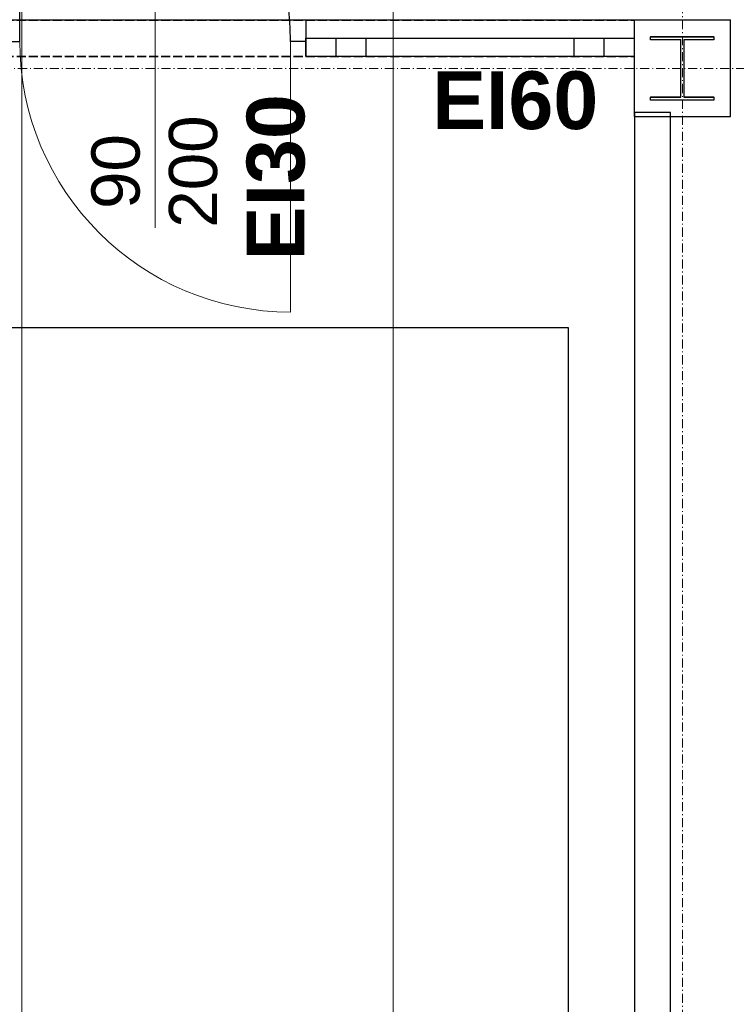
# Model space of a CAD drawing. Header units: millimetres. Extents: x -8642 to 28269, y -6609 to 3701.
# Tile 166 of 256: x 4067 to 4305, y -4974 to -4648. Entities that reach past the tile are written whole.
import ezdxf
from ezdxf.enums import TextEntityAlignment as Align

# ---------------------------------------------------------------- set-up
doc = ezdxf.new("R2010")
doc.units = ezdxf.units.MM
doc.header["$LTSCALE"] = 1000
doc.header["$MEASUREMENT"] = 0
for name, pattern in [('rzut 1 pietra$0$ArchiTECH.PC 1. Line Type', [0.004, 0.003, -0.001]), ('rzut 1 pietra$0$ArchiTECH.PC 5. Line Type', [0.0053, 0.003, -0.001, 0.0003, -0.001]), ('rzut 1 pietra$0$ArchiTECH.PC Solid Line Type', [0]), ('SUFIT_1 PIETRO$0$ArchiTECH.PC 1. Line Type', [0.004, 0.003, -0.001]), ('SUFIT_1 PIETRO$0$ArchiTECH.PC Solid Line Type', [0])]:
    doc.linetypes.add(name, pattern=pattern)
doc.layers.add('_Etapy_opis', color=7, linetype='Continuous', lineweight=18)
doc.layers.add('IS_ARCH', color=254, linetype='Continuous', lineweight=18)
for name, color, linetype in [('SUFIT_1 PIETRO$0$ELEM KONSTRUKCJI - inwent', 254, 'Continuous'), ('SUFIT_1 PIETRO$0$INWENTARYZACJA', 254, 'Continuous'), ('SUFIT_1 PIETRO$0$Kalka 1', 254, 'Continuous'), ('SUFIT_1 PIETRO$0$TYP SUFITÓW_NOWYCH', 254, 'Continuous')]:
    doc.layers.add(name, color=color, linetype=linetype)
doc.styles.add('rzut 1 pietra$0$ArchiTECHStyle1', font='arial.ttf', dxfattribs={"height": 0.16})
doc.styles.add('rzut 1 pietra$0$ArchiTECHStyle3', font='arialbd.ttf', dxfattribs={"height": 0.192})

msp = doc.modelspace()

# ---------------------------------------------------------------- linework, layer by layer
at = {"layer": '_Etapy_opis', "color": 5}
msp.add_lwpolyline([(3477.82, -3961.16), (3141.93, -3007), (5530.28, -3007), (5741.13, -2653.07), (9611.1, -4017.92), (7982.09, -5987.21), (4191.04, -5987.21), (4191.22, -3961.16)], close=True, dxfattribs=at)
at = {"layer": '_Etapy_opis', "color": 3}
msp.add_lwpolyline([(3387.76, -3694.17), (-3457.77, -3694.17), (-3457.77, -5859.46), (4191.22, -5859.46), (4191.22, -3961.27), (3489.57, -3961.21), (3387.76, -3694.17)], dxfattribs=at)
at = {"layer": 'IS_ARCH', "linetype": 'rzut 1 pietra$0$ArchiTECH.PC 5. Line Type'}
for p, q in [((4287.47, -3084.15), (4287.16, -6164.87)), ((2842.26, -4663.53), (8377.9, -4664.09))]:
    msp.add_line(p, q, dxfattribs=at)
at = {"layer": 'IS_ARCH', "linetype": 'rzut 1 pietra$0$ArchiTECH.PC Solid Line Type'}
for p, q in [((4067.83, -5414.68), (4067.83, -4536.42)), ((4112.13, -4627.6), (4112.13, -4716.57)), ((4162.13, -4647.6), (4162.13, -4654.6)), ((4162.13, -4647.6), (4162.13, -4653.6)), ((4271.19, -4647.6), (4271.19, -4653.6)), ((4303.19, -4647.6), (4271.19, -4647.6)), ((4271.19, -4647.6), (4271.19, -4679.6)), ((4303.19, -4679.6), (4303.19, -4647.6)), ((4303.19, -4647.6), (4303.19, -4647.6)), ((4157.13, -4654.6), (4157.13, -4744.6)), ((4162.13, -4654.6), (4157.13, -4654.6)), ((4162.13, -4653.6), (4162.13, -4659.6)), ((4162.13, -4653.6), (4271.19, -4653.6)), ((4162.13, -4659.6), (4162.13, -4653.6)), ((4162.13, -4654.6), (4162.13, -4659.6)), ((4172.13, -4653.6), (4172.13, -4659.6)), ((4182.13, -4653.6), (4182.13, -4659.6)), ((4251.19, -4653.6), (4251.19, -4659.6)), ((4261.19, -4653.6), (4261.19, -4659.6)), ((4271.19, -4653.6), (4271.19, -4659.6)), ((4271.19, -4653.6), (4271.19, -4659.6)), ((4276.69, -4653.1), (4297.69, -4653.1)), ((4276.69, -4654.1), (4276.69, -4653.1)), ((4276.69, -4653.1), (4276.69, -4653.1)), ((4276.69, -4653.1), (4297.69, -4653.1)), ((4276.69, -4654.1), (4276.69, -4653.1)), ((4286.69, -4654.1), (4276.69, -4654.1)), ((4286.69, -4654.1), (4276.69, -4654.1)), ((4286.69, -4673.1), (4286.69, -4654.1)), ((4286.69, -4673.1), (4286.69, -4654.1)), ((4297.69, -4654.1), (4287.69, -4654.1)), ((4287.69, -4654.1), (4287.69, -4673.1)), ((4297.69, -4654.1), (4287.69, -4654.1)), ((4287.69, -4654.1), (4287.69, -4673.1)), ((4297.69, -4653.1), (4297.69, -4654.1)), ((4297.69, -4653.1), (4297.69, -4654.1)), ((4271.19, -4659.6), (4162.13, -4659.6)), ((4276.69, -4674.1), (4276.69, -4673.1)), ((4276.69, -4673.1), (4286.69, -4673.1)), ((4276.69, -4674.1), (4276.69, -4673.1)), ((4276.69, -4673.1), (4286.69, -4673.1)), ((4297.69, -4674.1), (4276.69, -4674.1)), ((4297.69, -4674.1), (4276.69, -4674.1)), ((4287.69, -4673.1), (4297.69, -4673.1)), ((4287.69, -4673.1), (4297.69, -4673.1)), ((4297.69, -4673.1), (4297.69, -4674.1)), ((4297.69, -4673.1), (4297.69, -4674.1)), ((4283.31, -4678.28), (4271.31, -4678.28)), ((4271.31, -4678.28), (4271.31, -5247.68)), ((4283.31, -5247.68), (4283.31, -4678.28)), ((4271.19, -4679.6), (4303.19, -4679.6))]:
    msp.add_line(p, q, dxfattribs=at)
at = {"layer": 'IS_ARCH', "linetype": 'rzut 1 pietra$0$ArchiTECH.PC 1. Line Type'}
for p, q in [((4271.19, -4647.6), (3943.24, -4647.6)), ((4062.13, -4647.6), (4162.13, -4647.6)), ((4162.13, -4647.6), (4271.19, -4647.6)), ((4062.13, -4659.6), (4162.13, -4659.6)), ((4162.13, -4659.6), (4271.19, -4659.6))]:
    msp.add_line(p, q, dxfattribs=at)
at = {"layer": 'IS_ARCH', "linetype": 'rzut 1 pietra$0$ArchiTECH.PC Solid Line Type'}
msp.add_arc((4157.13, -4654.6), 90, 180, 270, dxfattribs=at)
at = {"layer": 'SUFIT_1 PIETRO$0$ELEM KONSTRUKCJI - inwent', "linetype": 'SUFIT_1 PIETRO$0$ArchiTECH.PC Solid Line Type'}
for p, q in [((4303.19, -4647.69), (4271.19, -4647.69)), ((4271.19, -4647.69), (4271.19, -4679.69)), ((4303.19, -4679.69), (4303.19, -4647.69)), ((4303.19, -4647.69), (4303.19, -4647.69)), ((4276.69, -4653.19), (4297.69, -4653.19)), ((4276.69, -4654.19), (4276.69, -4653.19)), ((4276.69, -4653.19), (4276.69, -4653.19)), ((4276.69, -4653.19), (4297.69, -4653.19)), ((4276.69, -4654.19), (4276.69, -4653.19)), ((4286.69, -4654.19), (4276.69, -4654.19)), ((4286.69, -4654.19), (4276.69, -4654.19)), ((4286.69, -4673.19), (4286.69, -4654.19)), ((4286.69, -4673.19), (4286.69, -4654.19)), ((4297.69, -4654.19), (4287.69, -4654.19)), ((4287.69, -4654.19), (4287.69, -4673.19)), ((4297.69, -4654.19), (4287.69, -4654.19)), ((4287.69, -4654.19), (4287.69, -4673.19)), ((4297.69, -4653.19), (4297.69, -4654.19)), ((4297.69, -4653.19), (4297.69, -4654.19)), ((4276.69, -4674.19), (4276.69, -4673.19)), ((4276.69, -4673.19), (4286.69, -4673.19)), ((4276.69, -4674.19), (4276.69, -4673.19)), ((4276.69, -4673.19), (4286.69, -4673.19)), ((4297.69, -4674.19), (4276.69, -4674.19)), ((4297.69, -4674.19), (4276.69, -4674.19)), ((4287.69, -4673.19), (4297.69, -4673.19)), ((4287.69, -4673.19), (4297.69, -4673.19)), ((4297.69, -4673.19), (4297.69, -4674.19)), ((4297.69, -4673.19), (4297.69, -4674.19)), ((4271.19, -4679.69), (4303.19, -4679.69))]:
    msp.add_line(p, q, dxfattribs=at)
at = {"layer": 'SUFIT_1 PIETRO$0$INWENTARYZACJA', "linetype": 'SUFIT_1 PIETRO$0$ArchiTECH.PC Solid Line Type'}
for p, q in [((4067.13, -4654.69), (4067.13, -4564.69)), ((4162.13, -4647.69), (4162.13, -4654.69)), ((4162.13, -4647.69), (4162.13, -4653.69)), ((4271.19, -4647.69), (4271.19, -4653.69)), ((4062.13, -4654.69), (4067.13, -4654.69)), ((4162.13, -4654.69), (4157.13, -4654.69)), ((4162.13, -4653.69), (4162.13, -4659.69)), ((4162.13, -4653.69), (4271.19, -4653.69)), ((4162.13, -4659.69), (4162.13, -4653.69)), ((4162.13, -4654.69), (4162.13, -4659.69)), ((4172.13, -4653.69), (4172.13, -4659.69)), ((4182.13, -4653.69), (4182.13, -4659.69)), ((4251.19, -4653.69), (4251.19, -4659.69)), ((4261.19, -4653.69), (4261.19, -4659.69)), ((4271.19, -4653.69), (4271.19, -4659.69)), ((4271.19, -4653.69), (4271.19, -4659.69)), ((4271.19, -4659.69), (4162.13, -4659.69)), ((4283.31, -4678.37), (4271.31, -4678.37)), ((4271.31, -4678.37), (4271.31, -5247.76)), ((4283.31, -5247.76), (4283.31, -4678.37))]:
    msp.add_line(p, q, dxfattribs=at)
at = {"layer": 'SUFIT_1 PIETRO$0$INWENTARYZACJA', "linetype": 'SUFIT_1 PIETRO$0$ArchiTECH.PC 1. Line Type'}
for p, q in [((4062.13, -4647.69), (4162.13, -4647.69)), ((4162.13, -4647.69), (4271.19, -4647.69)), ((4062.13, -4659.69), (4162.13, -4659.69)), ((4162.13, -4659.69), (4271.19, -4659.69))]:
    msp.add_line(p, q, dxfattribs=at)
at = {"layer": 'SUFIT_1 PIETRO$0$INWENTARYZACJA', "linetype": 'SUFIT_1 PIETRO$0$ArchiTECH.PC Solid Line Type'}
msp.add_arc((4067.13, -4654.69), 90, 0, 90, dxfattribs=at)
at = {"layer": 'SUFIT_1 PIETRO$0$Kalka 1', "linetype": 'SUFIT_1 PIETRO$0$ArchiTECH.PC 1. Line Type'}
msp.add_line((4271.19, -4647.69), (3943.24, -4647.69), dxfattribs=at)
at = {"layer": 'SUFIT_1 PIETRO$0$TYP SUFITÓW_NOWYCH', "linetype": 'SUFIT_1 PIETRO$0$ArchiTECH.PC Solid Line Type'}
for p, q in [((3949.3, -4749.7), (4249.3, -4749.7)), ((4249.3, -4749.7), (4249.3, -5169.93))]:
    msp.add_line(p, q, dxfattribs=at)

# ---------------------------------------------------------------- texts
at = {"layer": 'IS_ARCH', "style": 'rzut 1 pietra$0$ArchiTECHStyle3'}
msp.add_text('EI60', height=19.2, dxfattribs=at).set_placement((4204.12, -4689.6), align=Align.BOTTOM_LEFT)
at = {"layer": 'IS_ARCH'}
for s, height, style, p in [('EI30', 19.2, 'rzut 1 pietra$0$ArchiTECHStyle3', (4167.47, -4727.4)), ('200', 16, 'rzut 1 pietra$0$ArchiTECHStyle1', (4137.5, -4716.57)), ('90', 16, 'rzut 1 pietra$0$ArchiTECHStyle1', (4111.76, -4710.35))]:
    msp.add_text(s, height=height, rotation=90, dxfattribs=dict(at, style=style)).set_placement(p, align=Align.BOTTOM_LEFT)

doc.saveas('drawing.dxf')
